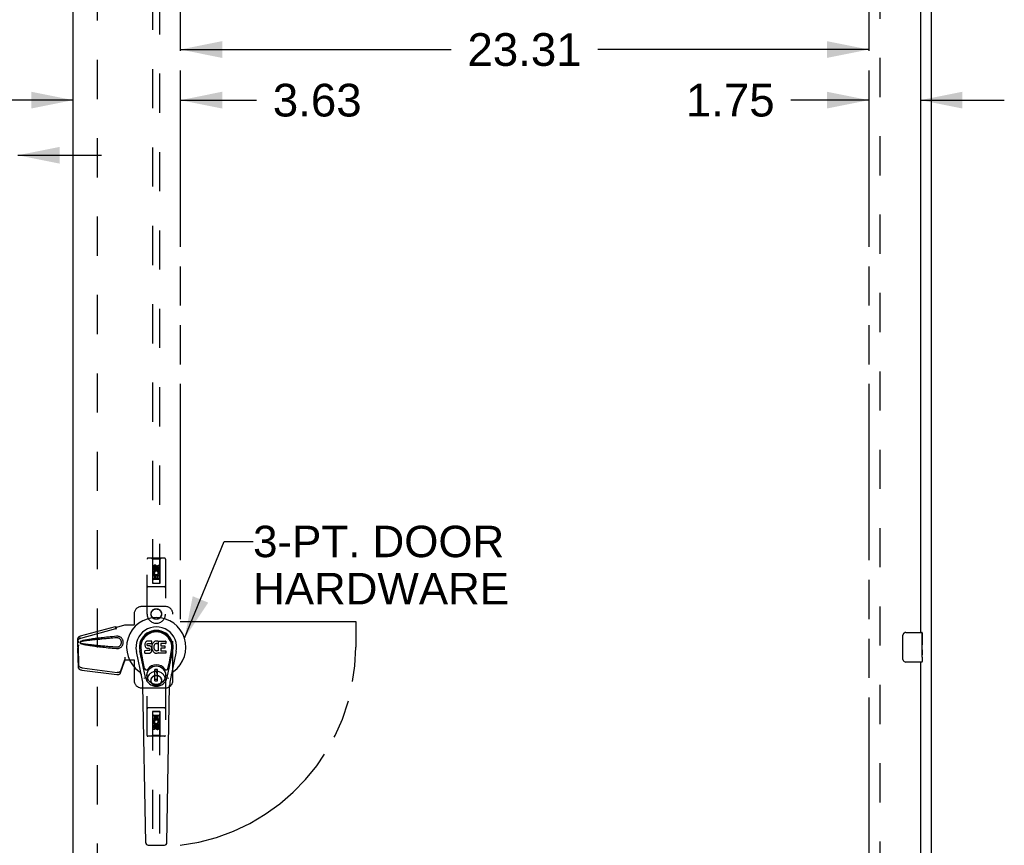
# Model space of a CAD drawing. Header units: inches. Extents: x 0 to 241, y 0 to 156.
# Tile 12 of 21: x 76 to 109, y 73 to 101. Entities that reach past the tile are written whole.
import ezdxf

# ---------------------------------------------------------------- set-up
doc = ezdxf.new("R2010")
doc.units = ezdxf.units.IN
doc.header["$LTSCALE"] = 13.26
doc.header["$MEASUREMENT"] = 0
doc.linetypes.add('HIDDEN', pattern=[0.2, 0.1, -0.1])
doc.linetypes.add('PHANTOM', pattern=[0.8, 0.45, -0.05, 0.1, -0.05, 0.1, -0.05])
doc.layers.get('0').update_dxf_attribs({"linetype": 'CONTINUOUS'})
for name, color, linetype in [('02___PRT_ALL_AXES', 7, 'CONTINUOUS'), ('AVAILABLE_DOOR_SPACE', 7, 'CONTINUOUS'), ('DEFAULT_2', 8, 'HIDDEN'), ('DIMENSIONS', 7, 'CONTINUOUS')]:
    doc.layers.add(name, color=color, linetype=linetype)
doc.styles.get("Standard").update_dxf_attribs({"font": 'arial.ttf'})
doc.dimstyles.new('DIMSTYLE_2', dxfattribs={"dimtxt": 1.106182, "dimasz": 1.418182, "dimexe": 0.09, "dimexo": 0.07, "dimgap": 0.039, "dimtad": 0, "dimtih": 1, "dimtoh": 1, "dimzin": 4, "dimdsep": 46, "dimtxsty": 'Standard', "dimblk": '_FILLED', "dimblk1": '_FILLED', "dimblk2": '_FILLED', "dimcen": 0.09, "dimazin": 1, "dimtfac": 1, "dimtdec": 3, "dimtofl": 0, "dimtmove": 0, "dimatfit": 3, "dimldrblk": '_FILLED', "dimfxl": 1, "dimtolj": 1, "dimtzin": 4, "dimarcsym": 0})
doc.dimstyles.get("Standard").update_dxf_attribs({"dimtxt": 1.205455, "dimasz": 1.418182, "dimexe": 0.09, "dimexo": 0.07, "dimgap": 0.09, "dimtad": 0, "dimtih": 1, "dimtoh": 1, "dimdec": 3, "dimzin": 4, "dimdsep": 46, "dimtxsty": 'Standard', "dimblk": '_FILLED', "dimblk1": '_FILLED', "dimblk2": '_FILLED', "dimcen": 0.09, "dimadec": 3, "dimazin": 1, "dimtp": 0.001, "dimtm": 0.001, "dimtfac": 1, "dimtdec": 3, "dimtofl": 0, "dimtmove": 0, "dimatfit": 3, "dimldrblk": '_FILLED', "dimfxl": 1, "dimtolj": 1, "dimtzin": 4, "dimarcsym": 0})

# ---------------------------------------------------------------- blocks, each defined once
blk = doc.blocks.new('_FILLED')
at = {"color": 0, "linetype": 'ByBlock'}
blk.add_solid([(0, 0), (-1, 0.2), (-1, -0.2)], dxfattribs=at)
blk = doc.blocks.new('*D11')
at = {"layer": 'DIMENSIONS', "color": 2, "linetype": 'Continuous'}
for p, q in [((81.038, 100.208), (90.209, 100.208)), ((104.351, 100.208), (95.18, 100.208))]:
    blk.add_line(p, q, dxfattribs=at)
at = {"layer": 'DIMENSIONS', "color": 2, "linetype": 'Continuous', "xscale": 1.4181818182, "yscale": 1.4181818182, "zscale": 1.4181818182, "rotation": 180}
blk.add_blockref('_FILLED', (81.038, 100.208), dxfattribs=at)
at = {"layer": 'DIMENSIONS', "color": 2, "linetype": 'Continuous', "xscale": 1.4181818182, "yscale": 1.4181818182, "zscale": 1.4181818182}
blk.add_blockref('_FILLED', (104.351, 100.208), dxfattribs=at)
at = {"layer": 'DIMENSIONS', "color": 2, "linetype": 'Continuous', "insert": (92.694, 100.761), "char_height": 1.1062, "width": 3.86547, "attachment_point": 2, "line_spacing_factor": 0.9}
blk.add_mtext('23.31', dxfattribs=at)
blk = doc.blocks.new('*D12')
at = {"layer": 'DIMENSIONS', "color": 2, "linetype": 'Continuous'}
for p, q in [((104.351, 98.495), (101.714, 98.495)), ((106.101, 98.495), (108.937, 98.495))]:
    blk.add_line(p, q, dxfattribs=at)
at = {"layer": 'DIMENSIONS', "color": 2, "linetype": 'Continuous', "xscale": 1.4181818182, "yscale": 1.4181818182, "zscale": 1.4181818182}
blk.add_blockref('_FILLED', (104.351, 98.495), dxfattribs=at)
at = {"layer": 'DIMENSIONS', "color": 2, "linetype": 'Continuous', "xscale": 1.4181818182, "yscale": 1.4181818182, "zscale": 1.4181818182, "rotation": 180}
blk.add_blockref('_FILLED', (106.101, 98.495), dxfattribs=at)
at = {"layer": 'DIMENSIONS', "color": 2, "linetype": 'Continuous', "insert": (101.161, 99.048), "char_height": 1.1062, "width": 3.00602, "attachment_point": 3, "line_spacing_factor": 0.9}
blk.add_mtext('1.75', dxfattribs=at)
blk = doc.blocks.new('*D13')
at = {"layer": 'DIMENSIONS', "color": 2, "linetype": 'Continuous'}
for p, q in [((77.413, 98.495), (74.577, 98.495)), ((81.038, 98.495), (83.618, 98.495))]:
    blk.add_line(p, q, dxfattribs=at)
at = {"layer": 'DIMENSIONS', "color": 2, "linetype": 'Continuous', "xscale": 1.4181818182, "yscale": 1.4181818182, "zscale": 1.4181818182}
blk.add_blockref('_FILLED', (77.413, 98.495), dxfattribs=at)
at = {"layer": 'DIMENSIONS', "color": 2, "linetype": 'Continuous', "xscale": 1.4181818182, "yscale": 1.4181818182, "zscale": 1.4181818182, "rotation": 180}
blk.add_blockref('_FILLED', (81.038, 98.495), dxfattribs=at)
at = {"layer": 'DIMENSIONS', "color": 2, "linetype": 'Continuous', "insert": (84.171, 99.048), "char_height": 1.1062, "width": 3.00602, "attachment_point": 1, "line_spacing_factor": 0.9}
blk.add_mtext('3.63', dxfattribs=at)
blk = doc.blocks.new('*D14')
at = {"layer": 'DIMENSIONS', "color": 2, "linetype": 'Continuous'}
for p, q in [((71.913, 96.629), (69.614, 96.629)), ((75.538, 96.629), (78.375, 96.629))]:
    blk.add_line(p, q, dxfattribs=at)
at = {"layer": 'DIMENSIONS', "color": 2, "linetype": 'Continuous', "xscale": 1.4181818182, "yscale": 1.4181818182, "zscale": 1.4181818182}
blk.add_blockref('_FILLED', (71.913, 96.629), dxfattribs=at)
at = {"layer": 'DIMENSIONS', "color": 2, "linetype": 'Continuous', "xscale": 1.4181818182, "yscale": 1.4181818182, "zscale": 1.4181818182, "rotation": 180}
blk.add_blockref('_FILLED', (75.538, 96.629), dxfattribs=at)
at = {"layer": 'DIMENSIONS', "color": 2, "linetype": 'Continuous', "insert": (69.061, 97.182), "char_height": 1.1062, "width": 3.00602, "attachment_point": 3, "line_spacing_factor": 0.9}
blk.add_mtext('3.63', dxfattribs=at)

msp = doc.modelspace()

# ---------------------------------------------------------------- linework, layer by layer
at = {"color": 3, "linetype": 'Continuous'}
for p, q in [((106.476, 42.086), (106.476, 113.878)), ((77.413, 48.836), (77.413, 111.128)), ((106.101, 105.732), (106.101, 80.482)), ((106.101, 79.482), (106.101, 54.232))]:
    msp.add_line(p, q, dxfattribs=at)
at = {"color": 7, "linetype": 'Continuous'}
for p, q in [((105.506, 79.582), (105.506, 80.382)), ((105.606, 80.482), (106.146, 80.482)), ((106.161, 80.467), (106.161, 80.328)), ((79.841, 80.096), (79.84, 80.072)), ((79.84, 80.072), (79.84, 80.049)), ((79.84, 80.049), (79.844, 80.025)), ((79.846, 80.12), (79.841, 80.096)), ((79.844, 80.025), (79.853, 80.003)), ((79.856, 80.142), (79.846, 80.12)), ((79.869, 80.162), (79.856, 80.142)), ((79.878, 80.17), (79.869, 80.162)), ((79.888, 80.176), (79.878, 80.17)), ((79.909, 80.186), (79.888, 80.176)), ((79.933, 80.193), (79.909, 80.186)), ((79.911, 80.076), (79.913, 80.091)), ((79.911, 80.061), (79.911, 80.076)), ((79.911, 80.053), (79.911, 80.061)), ((79.914, 80.046), (79.911, 80.053)), ((79.913, 80.091), (79.916, 80.098)), ((79.918, 80.04), (79.914, 80.046)), ((79.916, 80.098), (79.922, 80.102)), ((79.924, 80.036), (79.918, 80.04)), ((79.922, 80.102), (79.937, 80.107)), ((79.939, 80.032), (79.924, 80.036)), ((80.072, 80.193), (79.933, 80.193)), ((79.937, 80.107), (79.951, 80.108)), ((79.963, 80.032), (79.939, 80.032)), ((79.951, 80.108), (80.064, 80.108)), ((79.987, 80.031), (79.963, 80.032)), ((80.01, 80.026), (79.987, 80.031)), ((80.021, 80.021), (80.01, 80.026)), ((80.031, 80.014), (80.021, 80.021)), ((80.048, 79.998), (80.031, 80.014)), ((80.064, 80.108), (80.07, 80.108)), ((80.07, 80.108), (80.072, 80.114)), ((80.074, 80.15), (80.072, 80.193)), ((80.072, 80.114), (80.073, 80.127)), ((80.076, 80.029), (80.072, 79.985)), ((80.073, 80.127), (80.074, 80.15)), ((80.08, 80.051), (80.076, 80.029)), ((80.087, 80.073), (80.08, 80.051)), ((80.095, 80.093), (80.087, 80.073)), ((80.106, 80.113), (80.095, 80.093)), ((80.119, 80.131), (80.106, 80.113)), ((80.134, 80.148), (80.119, 80.131)), ((80.15, 80.163), (80.134, 80.148)), ((80.145, 80.027), (80.142, 80.001)), ((80.149, 80.04), (80.145, 80.027)), ((80.155, 80.052), (80.149, 80.04)), ((80.168, 80.176), (80.15, 80.163)), ((80.169, 80.075), (80.155, 80.052)), ((80.188, 80.185), (80.168, 80.176)), ((80.177, 80.085), (80.169, 80.075)), ((80.188, 80.093), (80.177, 80.085)), ((80.21, 80.19), (80.188, 80.185)), ((80.213, 80.103), (80.188, 80.093)), ((80.232, 80.192), (80.21, 80.19)), ((80.226, 80.107), (80.213, 80.103)), ((80.239, 80.106), (80.226, 80.107)), ((80.255, 80.191), (80.232, 80.192)), ((80.252, 80.103), (80.239, 80.106)), ((80.265, 80.098), (80.252, 80.103)), ((80.266, 80.19), (80.255, 80.191)), ((80.277, 80.186), (80.266, 80.19)), ((80.297, 80.169), (80.271, 80.101)), ((80.295, 80.174), (80.277, 80.186)), ((80.305, 80.191), (80.542, 80.191)), ((80.305, 79.866), (80.305, 80.191)), ((80.376, 80.103), (80.376, 80.036)), ((80.542, 80.108), (80.38, 80.108)), ((80.38, 80.032), (80.511, 80.032)), ((80.516, 80.027), (80.516, 79.954)), ((80.547, 80.187), (80.547, 80.112)), ((106.161, 80.097), (106.161, 80.066)), ((79.749, 78.912), (79.552, 79.838)), ((79.86, 78.959), (79.667, 79.863)), ((79.716, 79.637), (79.671, 79.864)), ((79.783, 79.49), (79.709, 79.871)), ((79.842, 79.787), (79.842, 79.862)), ((79.906, 79.867), (79.847, 79.866)), ((79.847, 79.782), (79.991, 79.782)), ((79.853, 80.003), (79.865, 79.983)), ((79.865, 79.983), (79.882, 79.965)), ((79.882, 79.965), (79.902, 79.952)), ((79.902, 79.952), (79.913, 79.948)), ((79.967, 79.867), (79.906, 79.867)), ((79.913, 79.948), (79.924, 79.946)), ((79.924, 79.946), (79.972, 79.946)), ((79.982, 79.868), (79.967, 79.867)), ((79.972, 79.946), (79.98, 79.945)), ((79.98, 79.945), (79.987, 79.942)), ((79.988, 79.871), (79.982, 79.868)), ((79.987, 79.942), (79.993, 79.938)), ((79.994, 79.877), (79.988, 79.871)), ((79.991, 79.782), (80.003, 79.783)), ((79.993, 79.938), (79.997, 79.932)), ((80.003, 79.889), (79.994, 79.877)), ((79.997, 79.932), (80.004, 79.918)), ((80.006, 79.896), (80.003, 79.889)), ((80.003, 79.783), (80.014, 79.787)), ((80.004, 79.918), (80.006, 79.903)), ((80.006, 79.903), (80.006, 79.896)), ((80.014, 79.787), (80.034, 79.801)), ((80.034, 79.801), (80.051, 79.818)), ((80.061, 79.978), (80.048, 79.998)), ((80.051, 79.818), (80.058, 79.828)), ((80.058, 79.828), (80.063, 79.839)), ((80.071, 79.955), (80.061, 79.978)), ((80.063, 79.839), (80.072, 79.861)), ((80.077, 79.932), (80.071, 79.955)), ((80.072, 79.985), (80.073, 79.963)), ((80.072, 79.861), (80.078, 79.884)), ((80.073, 79.963), (80.076, 79.941)), ((80.076, 79.941), (80.08, 79.919)), ((80.079, 79.908), (80.077, 79.932)), ((80.078, 79.884), (80.079, 79.908)), ((80.08, 79.919), (80.087, 79.898)), ((80.087, 79.898), (80.109, 79.858)), ((80.109, 79.858), (80.121, 79.84)), ((80.121, 79.84), (80.136, 79.823)), ((80.136, 79.823), (80.153, 79.808)), ((80.142, 80.001), (80.141, 79.974)), ((80.141, 79.974), (80.142, 79.96)), ((80.142, 79.96), (80.146, 79.948)), ((80.146, 79.948), (80.156, 79.923)), ((80.153, 79.808), (80.17, 79.795)), ((80.156, 79.923), (80.169, 79.9)), ((80.169, 79.9), (80.178, 79.89)), ((80.17, 79.795), (80.18, 79.789)), ((80.178, 79.89), (80.188, 79.881)), ((80.18, 79.789), (80.19, 79.786)), ((80.188, 79.881), (80.199, 79.873)), ((80.19, 79.786), (80.212, 79.78)), ((80.199, 79.873), (80.211, 79.869)), ((80.211, 79.869), (80.225, 79.866)), ((80.212, 79.78), (80.234, 79.778)), ((80.225, 79.866), (80.238, 79.866)), ((80.234, 79.778), (80.256, 79.781)), ((80.238, 79.866), (80.251, 79.868)), ((80.251, 79.868), (80.264, 79.872)), ((80.256, 79.781), (80.278, 79.788)), ((80.264, 79.872), (80.276, 79.877)), ((80.276, 79.877), (80.287, 79.885)), ((80.278, 79.788), (80.297, 79.799)), ((80.294, 79.884), (80.305, 79.866)), ((80.307, 79.799), (80.297, 79.799)), ((80.297, 79.799), (80.297, 79.799)), ((80.307, 79.786), (80.307, 79.799)), ((80.543, 79.782), (80.312, 79.782)), ((80.377, 79.945), (80.377, 79.867)), ((80.511, 79.949), (80.381, 79.949)), ((80.381, 79.863), (80.543, 79.863)), ((80.547, 79.858), (80.547, 79.786)), ((80.592, 78.959), (80.784, 79.863)), ((80.668, 79.49), (80.743, 79.871)), ((80.9, 79.838), (80.702, 78.912)), ((80.736, 79.637), (80.78, 79.864)), ((106.161, 79.9), (106.161, 79.867)), ((79.831, 79.265), (79.783, 79.49)), ((80.62, 79.265), (80.668, 79.49)), ((106.146, 79.482), (105.606, 79.482)), ((106.161, 79.643), (106.161, 79.497)), ((80.271, 79.224), (80.18, 79.224)), ((80.18, 78.85), (80.18, 79.224)), ((80.18, 79.185), (80.271, 79.185)), ((80.232, 79.185), (80.232, 79.106)), ((80.271, 79.106), (80.232, 79.106)), ((80.271, 78.85), (80.271, 79.224)), ((79.868, 73.366), (79.775, 78.687)), ((80.271, 78.89), (80.18, 78.89)), ((80.18, 78.85), (80.271, 78.85)), ((80.584, 73.366), (80.676, 78.687)), ((79.947, 73.289), (80.505, 73.289))]:
    msp.add_line(p, q, dxfattribs=at)
for points in [[(105.506, 80.382), (105.506, 80.388), (105.507, 80.394), (105.508, 80.4), (105.509, 80.406), (105.51, 80.412), (105.512, 80.418)], [(105.512, 79.546), (105.51, 79.551), (105.509, 79.557), (105.508, 79.563), (105.507, 79.569), (105.506, 79.576), (105.506, 79.582)], [(79.827, 78.929), (79.826, 78.934), (79.824, 78.94), (79.823, 78.946), (79.821, 78.951)], [(80.63, 78.951), (80.629, 78.946), (80.627, 78.94), (80.626, 78.934), (80.624, 78.929)]]:
    msp.add_lwpolyline(points, dxfattribs=at)
for radius in [0.317, 0.313]:
    msp.add_circle((80.226, 79.037), radius, dxfattribs=at)
for centre, radius, start, end in [((80.226, 79.982), 1.004, 305.5066, 234.4934), ((80.226, 79.982), 0.689, 347.9703, 192.0297), ((80.226, 79.982), 0.571, 347.9703, 192.0297), ((80.226, 79.972), 0.527, 348.9402, 191.0594), ((105.606, 80.382), 0.1, 90, 158.7946), ((106.146, 80.467), 0.015, 0, 90), ((80.266, 80.103), 0.00448, 246.1578, 339.0016), ((80.292, 80.171), 0.00448, 339.0016, 51.8729), ((80.38, 80.103), 0.00448, 90, 180), ((80.38, 80.036), 0.00448, 180, 270), ((80.511, 80.027), 0.00448, 0, 90), ((80.542, 80.187), 0.00448, 0, 90), ((80.542, 80.112), 0.00448, 270, 360), ((79.847, 79.862), 0.00448, 90, 180.0119), ((79.847, 79.787), 0.00483, 180, 270), ((80.29, 79.881), 0.00448, 34.0893, 127.3444), ((80.312, 79.786), 0.00448, 180, 270), ((80.381, 79.945), 0.00448, 90, 180), ((80.381, 79.867), 0.00448, 180, 270), ((80.511, 79.954), 0.00448, 270, 360), ((80.543, 79.858), 0.00448, 0, 90), ((80.543, 79.786), 0.00448, 270, 360), ((80.226, 79.037), 0.354, 35.4237, 144.5763), ((105.606, 79.582), 0.1, 201.1999, 270), ((106.146, 79.497), 0.015, 270, 360), ((79.528, 79.004), 0.197, 12.0297, 54.4934), ((79.889, 79.277), 0.0591, 192.0297, 324.5763), ((80.563, 79.277), 0.0591, 215.4237, 347.9703), ((80.923, 79.004), 0.197, 125.5066, 167.9703), ((78.594, 78.666), 1.181, 1, 12.0297), ((80.226, 79.037), 0.374, 192.0297, 347.9703), ((81.857, 78.666), 1.181, 167.9703, 179), ((79.947, 73.368), 0.0787, 181, 270), ((80.505, 73.368), 0.0787, 270, 359)]:
    msp.add_arc(centre, radius, start, end, dxfattribs=at)
msp.add_ellipse((80.226, 79.972), major_axis=(0, 0.565), ratio=0.999848, start_param=-1.76365, end_param=1.76365, dxfattribs=at)
at = {"layer": '02___PRT_ALL_AXES', "color": 8, "linetype": 'HIDDEN'}
for p, q in [((80.119, 82.605), (80.119, 82.697)), ((80.161, 82.697), (80.161, 82.605)), ((80.205, 82.668), (80.205, 82.697)), ((80.246, 82.711), (80.246, 82.665)), ((80.29, 82.761), (80.332, 82.761)), ((80.29, 82.668), (80.29, 82.761)), ((80.332, 82.761), (80.332, 82.668)), ((80.161, 82.605), (80.119, 82.605)), ((80.119, 82.448), (80.297, 82.448)), ((80.119, 82.292), (80.119, 82.448)), ((80.167, 82.473), (80.128, 82.456)), ((80.204, 82.406), (80.161, 82.406)), ((80.161, 82.406), (80.161, 82.292)), ((80.204, 82.314), (80.204, 82.406)), ((80.29, 82.406), (80.246, 82.406)), ((80.246, 82.406), (80.246, 82.314)), ((80.297, 82.448), (80.278, 82.461)), ((80.29, 82.292), (80.29, 82.406)), ((80.322, 82.452), (80.32, 82.448)), ((80.32, 82.448), (80.332, 82.448)), ((80.332, 82.448), (80.332, 82.292)), ((80.161, 82.292), (80.119, 82.292)), ((80.246, 82.314), (80.204, 82.314)), ((80.332, 82.292), (80.29, 82.292)), ((80.119, 77.672), (80.162, 77.672)), ((80.119, 77.515), (80.119, 77.672)), ((80.131, 77.515), (80.119, 77.515)), ((80.13, 77.512), (80.131, 77.515)), ((80.332, 77.515), (80.155, 77.515)), ((80.155, 77.515), (80.173, 77.502)), ((80.162, 77.672), (80.162, 77.558)), ((80.162, 77.558), (80.205, 77.558)), ((80.205, 77.65), (80.247, 77.65)), ((80.205, 77.558), (80.205, 77.65)), ((80.247, 77.65), (80.247, 77.558)), ((80.247, 77.558), (80.29, 77.558)), ((80.284, 77.491), (80.323, 77.508)), ((80.29, 77.672), (80.332, 77.672)), ((80.29, 77.558), (80.29, 77.672)), ((80.29, 77.359), (80.332, 77.359)), ((80.29, 77.267), (80.29, 77.359)), ((80.332, 77.672), (80.332, 77.515)), ((80.332, 77.359), (80.332, 77.267)), ((80.119, 77.203), (80.119, 77.295)), ((80.162, 77.203), (80.119, 77.203)), ((80.162, 77.295), (80.162, 77.203)), ((80.205, 77.253), (80.205, 77.299)), ((80.246, 77.295), (80.246, 77.267))]:
    msp.add_line(p, q, dxfattribs=at)
at = {"layer": '02___PRT_ALL_AXES', "color": 7, "linetype": 'Continuous'}
for p, q in [((106.161, 79.903), (106.161, 80.467)), ((106.161, 80.328), (106.154, 80.328)), ((106.154, 80.328), (106.154, 80.097)), ((106.161, 80.16), (106.154, 80.16)), ((106.161, 80.097), (106.154, 80.097)), ((106.161, 80.061), (106.155, 80.061)), ((106.161, 79.867), (106.154, 79.867)), ((106.154, 79.867), (106.154, 79.73)), ((106.155, 79.699), (106.161, 79.699)), ((106.159, 79.928), (106.157, 79.95)), ((106.159, 79.93), (106.161, 79.93)), ((106.161, 79.643), (106.161, 79.9)), ((106.161, 79.643), (106.161, 79.497))]:
    msp.add_line(p, q, dxfattribs=at)
for points in [[(106.157, 79.95), (106.156, 79.961), (106.156, 79.973), (106.155, 79.986), (106.154, 79.998), (106.154, 80.011), (106.154, 80.024), (106.154, 80.037), (106.154, 80.049), (106.155, 80.062), (106.156, 80.074), (106.156, 80.086)], [(106.155, 79.694), (106.155, 79.703), (106.154, 79.712), (106.154, 79.721), (106.154, 79.73)], [(106.158, 79.669), (106.157, 79.677), (106.156, 79.685), (106.155, 79.694)], [(106.161, 79.9), (106.161, 79.908), (106.16, 79.917), (106.159, 79.928)], [(106.161, 79.643), (106.161, 79.646), (106.16, 79.651), (106.16, 79.656), (106.158, 79.669)]]:
    msp.add_lwpolyline(points, dxfattribs=at)
at = {"layer": '02___PRT_ALL_AXES', "color": 8, "linetype": 'HIDDEN'}
for centre, radius in [((80.226, 82.654), 0.085), ((80.226, 81.107), 0.172), ((80.226, 78.857), 0.172), ((80.226, 77.309), 0.085)]:
    msp.add_circle(centre, radius, dxfattribs=at)
for centre, radius, start, end in [((80.183, 82.697), 0.0644, 12.2995, 180.0775), ((80.183, 82.697), 0.0219, 359.9011, 180), ((80.226, 82.498), 0.107, 334.2636, 203.4027), ((80.226, 82.498), 0.0639, 324.8895, 203.4026), ((80.269, 82.668), 0.0635, 180, 360), ((80.268, 82.668), 0.0219, 190.307, 360), ((80.226, 77.466), 0.107, 154.2636, 23.4027), ((80.183, 77.295), 0.0635, 0, 180), ((80.226, 77.466), 0.0639, 144.8895, 23.4026), ((80.183, 77.295), 0.0219, 10.307, 180), ((80.268, 77.267), 0.0644, 192.2995, 0.0775), ((80.268, 77.267), 0.0219, 179.9011, 360)]:
    msp.add_arc(centre, radius, start, end, dxfattribs=at)
at = {"layer": '02___PRT_ALL_AXES', "color": 7, "linetype": 'Continuous'}
msp.add_ellipse((105.898, 80.066), major_axis=(0.263, 0), ratio=0.432808, start_param=0, end_param=0.179988, dxfattribs=at)
at = {"layer": 'AVAILABLE_DOOR_SPACE', "color": 4, "linetype": 'PHANTOM'}
for p, q in [((81.038, 110.107), (81.038, 80.857)), ((104.351, 110.107), (104.351, 49.857)), ((81.038, 80.857), (86.976, 80.857)), ((86.976, 80.857), (86.976, 79.982))]:
    msp.add_line(p, q, dxfattribs=at)
msp.add_arc((80.226, 79.982), 6.75, 276.9135, 360, dxfattribs=at)
at = {"layer": 'DEFAULT_2', "color": 8, "linetype": 'HIDDEN'}
for p, q in [((78.226, 110.467), (78.226, 49.497)), ((104.726, 110.534), (104.726, 49.43)), ((80.101, 110.154), (80.101, 82.153)), ((80.351, 82.153), (80.351, 110.154)), ((79.913, 81.107), (79.913, 82.964)), ((80.508, 82.994), (79.943, 82.994)), ((80.096, 82.964), (80.066, 82.994)), ((80.356, 82.964), (80.096, 82.964)), ((80.096, 82.964), (80.099, 82.154)), ((80.226, 82.726), (80.163, 82.69)), ((80.163, 82.69), (80.163, 82.618)), ((80.163, 82.69), (80.173, 82.684)), ((80.226, 82.715), (80.173, 82.684)), ((80.173, 82.684), (80.173, 82.624)), ((80.226, 82.726), (80.226, 82.715)), ((80.288, 82.69), (80.226, 82.726)), ((80.278, 82.684), (80.226, 82.715)), ((80.288, 82.69), (80.278, 82.684)), ((80.278, 82.624), (80.278, 82.684)), ((80.288, 82.618), (80.288, 82.69)), ((80.352, 82.154), (80.356, 82.964)), ((80.356, 82.964), (80.386, 82.994)), ((80.538, 82.964), (80.538, 81.107)), ((80.353, 82.404), (80.098, 82.404)), ((80.163, 82.618), (80.173, 82.624)), ((80.163, 82.618), (80.226, 82.582)), ((80.173, 82.624), (80.226, 82.593)), ((80.226, 82.593), (80.278, 82.624)), ((80.226, 82.582), (80.288, 82.618)), ((80.226, 82.582), (80.226, 82.593)), ((80.288, 82.618), (80.278, 82.624)), ((80.508, 82.029), (79.943, 82.029)), ((80.099, 82.154), (80.352, 82.154)), ((80.101, 82.156), (80.351, 82.156)), ((80.101, 82.153), (80.351, 82.153)), ((80.311, 82.279), (80.141, 82.279)), ((80.538, 81.357), (79.726, 81.357)), ((79.476, 81.107), (79.476, 80.754)), ((80.788, 78.857), (80.788, 81.107)), ((77.655, 80.364), (78.846, 80.684)), ((78.847, 80.681), (78.846, 80.684)), ((78.859, 80.613), (78.846, 80.684)), ((78.847, 80.681), (78.861, 80.61)), ((78.886, 80.664), (79.158, 80.737)), ((78.893, 80.664), (79.165, 80.737)), ((79.158, 80.737), (79.479, 80.737)), ((79.471, 80.737), (79.476, 80.754)), ((79.479, 80.737), (79.476, 80.754)), ((77.622, 80.351), (77.636, 80.28)), ((77.669, 80.293), (78.859, 80.613)), ((78.861, 80.61), (78.859, 80.613)), ((78.905, 80.356), (78.882, 80.355)), ((78.893, 80.664), (78.886, 80.664)), ((77.574, 80.012), (77.565, 79.955)), ((77.568, 80.185), (77.57, 80.207)), ((77.568, 79.984), (77.568, 80.185)), ((77.574, 80.185), (77.568, 80.185)), ((77.59, 80.066), (77.568, 79.984)), ((77.574, 80.184), (77.574, 80.183)), ((77.574, 80.183), (77.575, 80.182)), ((77.575, 80.182), (77.575, 80.18)), ((77.575, 80.18), (77.576, 80.168)), ((77.576, 80.168), (77.577, 80.15)), ((77.577, 80.15), (77.578, 80.138)), ((77.578, 80.138), (77.579, 80.128)), ((77.587, 80.16), (77.59, 80.172)), ((77.59, 80.172), (77.596, 80.191)), ((77.597, 80.066), (77.596, 80.059)), ((77.576, 79.995), (77.563, 79.924)), ((77.564, 79.934), (77.563, 79.924)), ((77.563, 79.924), (77.582, 79.309)), ((77.568, 79.984), (77.574, 79.984)), ((77.576, 79.995), (77.595, 79.38)), ((79.014, 79.115), (79.146, 79.499)), ((79.027, 79.186), (79.159, 79.57)), ((79.146, 79.499), (79.159, 79.57)), ((79.155, 79.565), (79.146, 79.499)), ((79.158, 79.644), (79.165, 79.644)), ((79.158, 79.644), (79.158, 79.634)), ((79.158, 79.644), (79.158, 79.557)), ((79.158, 79.634), (79.158, 79.604)), ((79.158, 79.557), (79.479, 79.557)), ((79.159, 79.586), (79.159, 79.58)), ((79.165, 79.644), (79.165, 79.557)), ((79.471, 79.557), (79.476, 79.54)), ((79.479, 79.557), (79.476, 79.54)), ((79.476, 79.54), (79.476, 78.857)), ((77.699, 79.21), (78.887, 79.058)), ((77.713, 79.281), (78.9, 79.129)), ((79.913, 76.999), (79.913, 78.857)), ((80.538, 78.857), (80.538, 76.999)), ((79.726, 78.607), (80.538, 78.607)), ((80.508, 77.934), (79.943, 77.934)), ((80.099, 77.809), (80.096, 76.999)), ((80.099, 77.809), (80.352, 77.809)), ((80.351, 77.811), (80.101, 77.811)), ((80.101, 77.811), (80.101, 49.809)), ((80.351, 77.808), (80.101, 77.808)), ((80.141, 77.684), (80.311, 77.684)), ((80.351, 49.809), (80.351, 77.811)), ((80.356, 76.999), (80.352, 77.809)), ((80.098, 77.559), (80.353, 77.559)), ((80.226, 77.382), (80.163, 77.346)), ((80.163, 77.346), (80.173, 77.34)), ((80.163, 77.346), (80.163, 77.274)), ((80.226, 77.37), (80.173, 77.34)), ((80.288, 77.346), (80.226, 77.382)), ((80.226, 77.382), (80.226, 77.37)), ((80.278, 77.34), (80.226, 77.37)), ((80.288, 77.346), (80.278, 77.34)), ((80.288, 77.274), (80.288, 77.346)), ((80.163, 77.274), (80.173, 77.279)), ((80.163, 77.274), (80.226, 77.238)), ((80.173, 77.34), (80.173, 77.279)), ((80.173, 77.279), (80.226, 77.249)), ((80.226, 77.249), (80.278, 77.279)), ((80.226, 77.238), (80.288, 77.274)), ((80.226, 77.238), (80.226, 77.249)), ((80.278, 77.279), (80.278, 77.34)), ((80.288, 77.274), (80.278, 77.279)), ((80.508, 76.969), (79.943, 76.969)), ((80.096, 76.999), (80.066, 76.969)), ((80.356, 76.999), (80.096, 76.999)), ((80.356, 76.999), (80.386, 76.969))]:
    msp.add_line(p, q, dxfattribs=at)
for points in [[(78.847, 80.681), (78.85, 80.678), (78.854, 80.677), (78.857, 80.675), (78.859, 80.674), (78.862, 80.673), (78.865, 80.672), (78.867, 80.672), (78.87, 80.671)], [(77.572, 80.244), (77.572, 80.258), (77.574, 80.274), (77.577, 80.29), (77.582, 80.303), (77.588, 80.316), (77.596, 80.327), (77.604, 80.337), (77.613, 80.345), (77.622, 80.351)], [(77.622, 80.351), (77.63, 80.355), (77.638, 80.359), (77.647, 80.362), (77.655, 80.364)], [(78.882, 80.355), (78.807, 80.347), (78.735, 80.34), (78.665, 80.333), (78.599, 80.326), (78.535, 80.319), (78.474, 80.312), (78.415, 80.306), (78.358, 80.299), (78.304, 80.293), (78.252, 80.286), (78.202, 80.28), (78.154, 80.274), (78.109, 80.268), (78.065, 80.262), (78.022, 80.256), (77.982, 80.25), (77.943, 80.244), (77.906, 80.238), (77.871, 80.232), (77.837, 80.226), (77.804, 80.219), (77.773, 80.213), (77.743, 80.206), (77.715, 80.199), (77.689, 80.191), (77.664, 80.182)], [(78.861, 80.61), (78.863, 80.611), (78.866, 80.613), (78.868, 80.615), (78.87, 80.617), (78.871, 80.62), (78.873, 80.622), (78.874, 80.625), (78.875, 80.628), (78.876, 80.631), (78.877, 80.634), (78.878, 80.638), (78.879, 80.641), (78.88, 80.645), (78.881, 80.649), (78.882, 80.653), (78.883, 80.657)], [(78.87, 80.671), (78.874, 80.67), (78.877, 80.669), (78.88, 80.668), (78.883, 80.667), (78.886, 80.666), (78.89, 80.665), (78.893, 80.664)], [(78.882, 79.939), (78.905, 79.938), (78.927, 79.939), (78.949, 79.943), (78.971, 79.95), (78.992, 79.959), (79.012, 79.97), (79.031, 79.983), (79.047, 79.998), (79.061, 80.014), (79.073, 80.03), (79.083, 80.046), (79.091, 80.063), (79.098, 80.08), (79.102, 80.097), (79.106, 80.113), (79.108, 80.13), (79.108, 80.147), (79.108, 80.163), (79.106, 80.18), (79.102, 80.197), (79.098, 80.214), (79.091, 80.231), (79.083, 80.247), (79.073, 80.264), (79.061, 80.28), (79.047, 80.296), (79.031, 80.31), (79.012, 80.324), (78.992, 80.335), (78.971, 80.344), (78.949, 80.35), (78.927, 80.354), (78.905, 80.356)], [(78.883, 80.657), (78.884, 80.66), (78.886, 80.664)], [(78.883, 80.657), (78.884, 80.658), (78.885, 80.661), (78.887, 80.662), (78.889, 80.663), (78.891, 80.664)], [(77.597, 80.066), (77.592, 80.046), (77.587, 80.027), (77.581, 80.008), (77.576, 79.99), (77.571, 79.972), (77.565, 79.955)], [(77.57, 80.207), (77.571, 80.214), (77.573, 80.222), (77.577, 80.231), (77.581, 80.239), (77.587, 80.246), (77.594, 80.254), (77.603, 80.261), (77.613, 80.268), (77.624, 80.274), (77.636, 80.28)], [(77.572, 80.244), (77.572, 80.238), (77.571, 80.23), (77.571, 80.223), (77.571, 80.216), (77.57, 80.211), (77.57, 80.207)], [(77.572, 80.225), (77.572, 80.242), (77.572, 80.244)], [(77.579, 80.128), (77.578, 80.144), (77.577, 80.16), (77.576, 80.176), (77.575, 80.193), (77.574, 80.209), (77.572, 80.225)], [(77.574, 80.185), (77.574, 80.185), (77.574, 80.185), (77.574, 80.185), (77.574, 80.184), (77.574, 80.184)], [(77.59, 80.066), (77.587, 80.056), (77.585, 80.047), (77.582, 80.037), (77.579, 80.028), (77.577, 80.02), (77.574, 80.012)], [(77.574, 80.012), (77.574, 80.009), (77.575, 80.006), (77.575, 80.003), (77.576, 80.001), (77.576, 79.998), (77.576, 79.995)], [(77.579, 80.128), (77.581, 80.135), (77.582, 80.141), (77.584, 80.147), (77.585, 80.153), (77.587, 80.16)], [(77.636, 80.28), (77.644, 80.284), (77.652, 80.288), (77.66, 80.291), (77.669, 80.293)], [(77.664, 80.182), (77.658, 80.179), (77.652, 80.175), (77.648, 80.17), (77.644, 80.165), (77.641, 80.159), (77.64, 80.153), (77.639, 80.147), (77.64, 80.141), (77.641, 80.135), (77.644, 80.129), (77.648, 80.124), (77.652, 80.119), (77.657, 80.115), (77.664, 80.112)], [(77.663, 80.171), (77.658, 80.169), (77.654, 80.167), (77.65, 80.163), (77.647, 80.16), (77.645, 80.156), (77.643, 80.151), (77.643, 80.147), (77.643, 80.142), (77.645, 80.138), (77.647, 80.134), (77.65, 80.13), (77.654, 80.127), (77.658, 80.125), (77.663, 80.123)], [(78.882, 80.301), (78.818, 80.296), (78.757, 80.291), (78.698, 80.286), (78.641, 80.281), (78.586, 80.276), (78.534, 80.272), (78.483, 80.267), (78.434, 80.263), (78.387, 80.258), (78.342, 80.254), (78.299, 80.25), (78.258, 80.246), (78.218, 80.243), (78.181, 80.239), (78.145, 80.235), (78.11, 80.232), (78.078, 80.229), (78.046, 80.225), (78.016, 80.222), (77.987, 80.219), (77.959, 80.216), (77.931, 80.212), (77.904, 80.209), (77.877, 80.206), (77.85, 80.202), (77.823, 80.199), (77.797, 80.195), (77.77, 80.191), (77.743, 80.187), (77.716, 80.182), (77.69, 80.177), (77.663, 80.171)], [(77.663, 80.123), (77.69, 80.117), (77.716, 80.111), (77.743, 80.107), (77.77, 80.103), (77.796, 80.099), (77.823, 80.095), (77.85, 80.091), (77.877, 80.088), (77.903, 80.085), (77.931, 80.081), (77.958, 80.078), (77.986, 80.075), (78.015, 80.072), (78.045, 80.069), (78.077, 80.065), (78.109, 80.062), (78.144, 80.058), (78.18, 80.055), (78.218, 80.051), (78.257, 80.047), (78.298, 80.044), (78.341, 80.04), (78.386, 80.035), (78.433, 80.031), (78.482, 80.027), (78.533, 80.022), (78.586, 80.018), (78.641, 80.013), (78.698, 80.008), (78.757, 80.003), (78.818, 79.998), (78.882, 79.992)], [(77.664, 80.112), (77.688, 80.103), (77.714, 80.095), (77.742, 80.088), (77.771, 80.081), (77.802, 80.075), (77.834, 80.069), (77.868, 80.062), (77.903, 80.056), (77.94, 80.05), (77.979, 80.044), (78.019, 80.038), (78.061, 80.032), (78.105, 80.026), (78.15, 80.02), (78.198, 80.014), (78.248, 80.008), (78.3, 80.001), (78.354, 79.995), (78.411, 79.988), (78.47, 79.982), (78.532, 79.975), (78.596, 79.968), (78.663, 79.961), (78.733, 79.954), (78.806, 79.946), (78.882, 79.939)], [(78.882, 79.992), (78.891, 79.992), (78.901, 79.992), (78.91, 79.993), (78.919, 79.994), (78.929, 79.996), (78.938, 79.998), (78.947, 80.001), (78.955, 80.005), (78.964, 80.009), (78.972, 80.013), (78.98, 80.019), (78.988, 80.025), (78.996, 80.032), (79.004, 80.04), (79.012, 80.049), (79.02, 80.059), (79.026, 80.07), (79.032, 80.081), (79.037, 80.092), (79.04, 80.104), (79.043, 80.114), (79.045, 80.125), (79.046, 80.136), (79.046, 80.146), (79.046, 80.156), (79.045, 80.167), (79.043, 80.178), (79.041, 80.188), (79.037, 80.2), (79.033, 80.211), (79.027, 80.222), (79.021, 80.233), (79.014, 80.243), (79.006, 80.253), (78.998, 80.261), (78.989, 80.268), (78.981, 80.274), (78.973, 80.28), (78.964, 80.285), (78.956, 80.289), (78.947, 80.292), (78.938, 80.295), (78.929, 80.298), (78.92, 80.3), (78.91, 80.301), (78.901, 80.302), (78.891, 80.302), (78.882, 80.301)], [(77.565, 79.955), (77.565, 79.95), (77.564, 79.934)], [(77.713, 79.281), (77.698, 79.284), (77.683, 79.288), (77.668, 79.293), (77.655, 79.3), (77.642, 79.307), (77.63, 79.316), (77.62, 79.326), (77.612, 79.336), (77.605, 79.347), (77.6, 79.358), (77.597, 79.369), (77.595, 79.38)], [(79.158, 79.617), (79.158, 79.609), (79.157, 79.596), (79.156, 79.582), (79.155, 79.566), (79.152, 79.548), (79.151, 79.537)], [(79.165, 79.644), (79.163, 79.624), (79.16, 79.604), (79.158, 79.584), (79.155, 79.565)], [(79.158, 79.604), (79.158, 79.595), (79.159, 79.586)], [(79.159, 79.58), (79.159, 79.578), (79.159, 79.575), (79.159, 79.573), (79.159, 79.57)], [(77.582, 79.309), (77.583, 79.298), (77.586, 79.287), (77.592, 79.275), (77.598, 79.265), (77.607, 79.255), (77.617, 79.245), (77.628, 79.236), (77.641, 79.229), (77.655, 79.222), (77.669, 79.217), (77.684, 79.213), (77.699, 79.21)], [(78.887, 79.058), (78.901, 79.057), (78.915, 79.057), (78.929, 79.058), (78.943, 79.06), (78.955, 79.064), (78.967, 79.068), (78.978, 79.074), (78.988, 79.081), (78.997, 79.088), (79.004, 79.097), (79.009, 79.106), (79.014, 79.115)], [(79.027, 79.186), (79.023, 79.177), (79.017, 79.168), (79.01, 79.159), (79.002, 79.152), (78.992, 79.145), (78.981, 79.139), (78.969, 79.135), (78.956, 79.131), (78.943, 79.129), (78.929, 79.128), (78.915, 79.128), (78.9, 79.129)]]:
    msp.add_lwpolyline(points, dxfattribs=at)
for centre, radius in [((80.226, 82.654), 0.0845), ((80.226, 81.107), 0.18), ((80.226, 78.857), 0.18), ((80.226, 77.309), 0.0845)]:
    msp.add_circle(centre, radius, dxfattribs=at)
for centre, radius, start, end in [((79.943, 82.964), 0.03, 90, 180), ((80.508, 82.964), 0.03, 0, 90), ((79.943, 82.059), 0.03, 180, 270), ((80.141, 82.239), 0.04, 90, 180), ((80.141, 82.194), 0.04, 180, 270), ((80.311, 82.239), 0.04, 0, 90), ((80.311, 82.194), 0.04, 270, 360), ((80.508, 82.059), 0.03, 270, 360), ((79.726, 81.107), 0.25, 90, 180), ((80.538, 81.107), 0.25, 0, 90), ((80.226, 81.107), 0.312, 180, 360), ((80.226, 78.857), 0.312, 0, 180), ((79.726, 78.857), 0.25, 180, 270), ((80.538, 78.857), 0.25, 270, 360), ((79.943, 77.904), 0.03, 90, 180), ((80.141, 77.769), 0.04, 90, 180), ((80.141, 77.724), 0.04, 180, 270), ((80.311, 77.769), 0.04, 0, 90), ((80.311, 77.724), 0.04, 270, 360), ((80.508, 77.904), 0.03, 0, 90), ((79.943, 76.999), 0.03, 180, 270), ((80.508, 76.999), 0.03, 270, 360)]:
    msp.add_arc(centre, radius, start, end, dxfattribs=at)
msp.add_ellipse((77.594, 80.059), major_axis=(0.02, 0.0746), ratio=0.018459, start_param=-3.136658, end_param=-1.565862, dxfattribs=at)

# ---------------------------------------------------------------- texts
at = {"layer": 'DIMENSIONS', "color": 2, "linetype": 'Continuous', "insert": (83.503, 84.094), "char_height": 1.0636, "width": 8.65144, "attachment_point": 1, "line_spacing_factor": 0.9}
msp.add_mtext('3-PT. DOOR\\PHARDWARE', dxfattribs=at)

# ---------------------------------------------------------------- dimensions: what is measured, and where the dimension line sits
at = {"layer": 'DIMENSIONS', "color": 2, "linetype": 'Continuous'}
for base, p1, p2, picture, middle in [((75.538197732, 96.629254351), (71.913197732, 80.856860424), (75.538197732, 111.107860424), '*D14', (67.55630598, 96.623088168)), ((106.101, 98.495), (104.351, 110.107), (106.101, 81.689), '*D12', (99.71, 98.489)), ((104.351, 100.208), (81.038, 80.857), (104.351, 49.857), '*D11', (92.573, 100.202))]:
    dim = msp.add_linear_dim(base=base, p1=p1, p2=p2, dimstyle='DIMSTYLE_2', dxfattribs=at)
    dim.commit()
    dim.dimension.update_dxf_attribs({"geometry": picture, "text_midpoint": middle, "dimtype": 160})
dim = msp.add_linear_dim(base=(77.413197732, 98.49516996), p1=(81.038197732, 110.106860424), p2=(77.413197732, 48.855860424), angle=180, dimstyle='DIMSTYLE_2', dxfattribs=at)
dim.commit()
dim.dimension.update_dxf_attribs({"geometry": '*D13', "text_midpoint": (85.672722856, 98.489004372), "dimtype": 160})

# ---------------------------------------------------------------- leaders
at = {"layer": 'DIMENSIONS', "color": 2, "linetype": 'Continuous', "annotation_type": 0, "has_hookline": 1, "hookline_direction": 1, "text_width": 8.469}
msp.add_leader([(81.182, 80.289), (82.529, 83.562), (83.503, 83.562)], dimstyle='Standard', override={"dimtad": 0}, dxfattribs=at)

doc.saveas('drawing.dxf')
